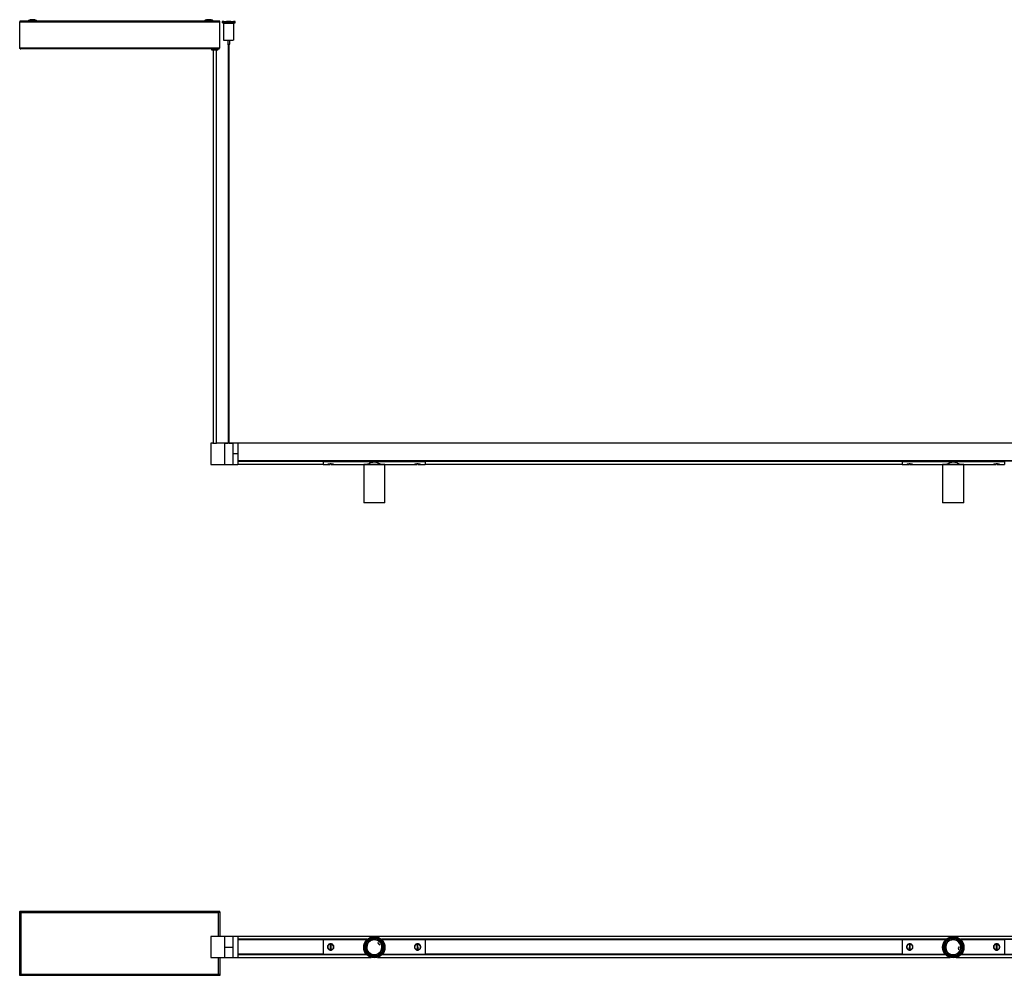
# Model space of a CAD drawing. Header units: millimetres. Extents: x 1587 to 3383, y 1201 to 2916.
# Tile 1 of 3: x 1587 to 2743, y 1201 to 2323. Entities that reach past the tile are written whole.
import ezdxf

# ---------------------------------------------------------------- set-up
doc = ezdxf.new("R2010")
doc.units = ezdxf.units.MM
doc.header["$PDSIZE"] = -1

msp = doc.modelspace()

# ---------------------------------------------------------------- linework, layer by layer
at = {"color": 7, "linetype": 'Continuous', "lineweight": 25}
for p, q in [((1587.4, 2321.4), (1586.6, 2321.4)), ((1586.6, 2321.4), (1586.6, 2320.8)), ((1586.6, 2321.4), (1586.6, 2321.4)), ((1596.1, 2321.4), (1586.6, 2321.4)), ((1596.1, 2321.4), (1586.6, 2321.4)), ((1586.6, 2321.4), (1586.6, 2321.4)), ((1586.6, 2290.2), (1586.6, 2320.8)), ((1586.6, 2320.8), (1821.6, 2320.8)), ((1586.6, 2320.8), (1821.6, 2320.8)), ((1586.6, 2320.8), (1586.6, 2320.8)), ((1587.4, 2320.8), (1586.6, 2320.8)), ((1586.6, 2320.8), (1586.6, 2320.8)), ((1587.4, 2321.4), (1587.4, 2320.8)), ((1587.4, 2320.8), (1587.4, 2320.8)), ((1589.6, 2320.8), (1589.6, 2321.2)), ((1591.6, 2321.2), (1589.6, 2321.2)), ((1591.6, 2321.2), (1595.8, 2321.2)), ((1594.8, 2320.9), (1594.8, 2320.9)), ((1802.8, 2321.4), (1607, 2321.4)), ((1802.8, 2321.4), (1607, 2321.4)), ((1607.3, 2321.2), (1655.1, 2321.2)), ((1655.1, 2321.2), (1655.1, 2321.2)), ((1655.1, 2321.2), (1655.6, 2321.2)), ((1655.6, 2321.2), (1655.6, 2321.2)), ((1675.6, 2321.2), (1655.6, 2321.2)), ((1675.6, 2321.2), (1675.6, 2321.2)), ((1675.6, 2321.2), (1676.1, 2321.2)), ((1676.1, 2321.2), (1676.1, 2321.2)), ((1676.1, 2321.2), (1802.3, 2321.2)), ((1801.8, 2321.1), (1801.8, 2321.1)), ((1801.8, 2321.1), (1801.8, 2321.1)), ((1821.6, 2321.4), (1814.3, 2321.4)), ((1821.6, 2321.4), (1814.3, 2321.4)), ((1814.9, 2321.2), (1816.6, 2321.2)), ((1815.4, 2321.1), (1815.3, 2321.1)), ((1818.6, 2321.2), (1816.6, 2321.2)), ((1818.6, 2321.2), (1818.6, 2320.8)), ((1820.8, 2321.4), (1821.6, 2321.4)), ((1820.8, 2320.8), (1820.8, 2321.4)), ((1820.8, 2320.8), (1820.8, 2320.8)), ((1820.8, 2320.8), (1821.6, 2320.8)), ((1821.6, 2320.8), (1821.6, 2321.4)), ((1821.6, 2321.4), (1821.6, 2321.4)), ((1821.6, 2321.4), (1821.6, 2321.4)), ((1821.6, 2290.2), (1821.6, 2320.8)), ((1821.6, 2320.8), (1821.6, 2320.8)), ((1821.6, 2320.8), (1821.6, 2320.8)), ((1824.5, 2320.9), (1824.5, 2319.4)), ((1826, 2319.3), (1826, 2299.3)), ((1831.5, 2320.9), (1831.5, 2320.9)), ((1832.5, 2320.9), (1832.5, 2320.9)), ((1836.3, 2319.3), (1836.3, 2319.3)), ((1838, 2299.3), (1838, 2319.3)), ((1839.5, 2319.4), (1839.5, 2320.9)), ((1586.6, 2290.2), (1821.6, 2290.2)), ((1830.8, 2299.2), (1830.8, 2294.3)), ((1831.5, 2294.3), (1831.5, 1825.9)), ((1832.5, 1825.9), (1832.5, 2294.3)), ((1833.3, 2294.3), (1833.3, 2299.2)), ((1820.2, 2288.8), (1588, 2288.8)), ((1811.6, 2288.8), (1811.6, 2288.6)), ((1813.6, 2287.6), (1813.6, 1825.9)), ((1817.6, 1825.9), (1817.6, 2287.6)), ((1819.6, 2288.6), (1819.6, 2288.8)), ((1813.3, 1825.9), (1811.1, 1825.9)), ((1811.1, 1825.9), (1811.1, 1800.9)), ((1826.9, 1825.9), (1817.8, 1825.9)), ((1827.7, 1825.9), (1826.9, 1825.9)), ((1826.9, 1825.9), (1826.9, 1800.9)), ((1826.9, 1825.9), (1826.9, 1800.9)), ((1826.9, 1825.9), (1827.6, 1825.9)), ((1826.9, 1825.9), (1826.9, 1825.9)), ((1827.6, 1825.9), (1827.6, 1825.9)), ((1827.6, 1825.9), (1827.6, 1825.9)), ((1835.5, 1825.9), (1828.3, 1825.9)), ((1828.3, 1825.9), (1831.5, 1825.9)), ((1828.3, 1825.9), (1828.4, 1825.9)), ((1832.5, 1825.9), (1835.5, 1825.9)), ((1835.4, 1825.9), (1835.5, 1825.9)), ((1836.9, 1825.9), (1836.1, 1825.9)), ((1836.2, 1825.9), (1836.2, 1825.9)), ((1836.2, 1825.9), (1836.9, 1825.9)), ((1836.2, 1825.9), (1836.2, 1825.9)), ((1842.8, 1825.9), (1836.9, 1825.9)), ((1836.9, 1825.9), (1836.9, 1800.9)), ((1836.9, 1825.9), (1836.9, 1825.9)), ((1836.9, 1825.9), (1836.9, 1813.4)), ((1842.8, 1825.9), (1842.8, 1813.4)), ((2842.8, 1825.7), (1842.8, 1825.7)), ((1842.8, 1813.4), (1836.9, 1813.4)), ((1836.9, 1813.4), (1836.9, 1800.9)), ((1842.8, 1813.4), (1842.8, 1800.9)), ((1842.8, 1805.2), (2842.8, 1805.2)), ((2842.8, 1805.2), (1842.8, 1805.2)), ((1842.8, 1804.9), (1942.8, 1804.9)), ((1942.8, 1804.6), (1842.8, 1804.6)), ((1942.8, 1805.2), (1942.8, 1805.1)), ((1942.8, 1804.4), (1942.8, 1805.1)), ((1942.8, 1805.1), (2062.8, 1805.1)), ((1942.8, 1805.1), (1944.3, 1805.1)), ((1942.8, 1804.4), (2062.8, 1804.4)), ((1942.8, 1804.4), (1942.8, 1800.9)), ((1944.3, 1805.2), (1944.3, 1805.1)), ((1945.8, 1805.2), (1945.8, 1805.1)), ((1948.3, 1805.2), (1948.3, 1805.1)), ((1954.4, 1805.2), (1954.4, 1805.1)), ((1954.4, 1805.1), (2046.3, 1805.1)), ((2046.3, 1805.2), (2046.3, 1805.1)), ((2050.3, 1805.2), (2050.3, 1805.1)), ((2051.3, 1805.2), (2051.3, 1805.1)), ((2056.4, 1805.2), (2056.4, 1805.1)), ((2056.4, 1805.1), (2062.8, 1805.1)), ((2062.8, 1805.2), (2062.8, 1805.1)), ((2062.8, 1804.4), (2062.8, 1805.1)), ((2062.8, 1804.9), (2622.8, 1804.9)), ((2622.8, 1804.6), (2062.8, 1804.6)), ((2062.8, 1804.4), (2062.8, 1800.9)), ((2622.8, 1805.2), (2622.8, 1805.1)), ((2622.8, 1804.4), (2622.8, 1805.1)), ((2622.8, 1805.1), (2742.8, 1805.1)), ((2622.8, 1805.1), (2624.3, 1805.1)), ((2622.8, 1804.4), (2742.8, 1804.4)), ((2622.8, 1804.4), (2622.8, 1800.9)), ((2624.3, 1805.2), (2624.3, 1805.1)), ((2625.8, 1805.2), (2625.8, 1805.1)), ((2628.3, 1805.2), (2628.3, 1805.1)), ((2634.4, 1805.2), (2634.4, 1805.1)), ((2634.4, 1805.1), (2726.3, 1805.1)), ((2726.3, 1805.2), (2726.3, 1805.1)), ((2730.3, 1805.2), (2730.3, 1805.1)), ((2731.3, 1805.2), (2731.3, 1805.1)), ((2736.4, 1805.2), (2736.4, 1805.1)), ((2736.4, 1805.1), (2742.8, 1805.1)), ((2742.8, 1805.2), (2742.8, 1805.1)), ((2742.8, 1804.4), (2742.8, 1805.1)), ((2742.8, 1804.4), (2742.8, 1800.9)), ((1811.1, 1800.9), (1826.9, 1800.9)), ((1826.9, 1800.9), (1836.9, 1800.9)), ((1836.9, 1800.9), (1842.8, 1800.9)), ((1842.8, 1801.2), (1942.8, 1801.2)), ((1942.8, 1800.9), (1948, 1800.9)), ((1948.6, 1801), (1951.3, 1801)), ((1952.3, 1801.3), (1951.3, 1801.3)), ((1952.3, 1801), (1955, 1801)), ((1955, 1801), (1954.9, 1801)), ((1955.5, 1800.9), (1990.7, 1800.9)), ((1990.7, 1800.9), (1990.5, 1800.7)), ((1990.5, 1800.7), (1990.5, 1756.1)), ((2015.5, 1800.7), (1990.5, 1800.7)), ((1990.7, 1800.9), (2015.3, 1800.9)), ((2015.5, 1800.7), (2015.3, 1800.9)), ((2015.3, 1800.9), (2050, 1800.9)), ((2015.5, 1756.1), (2015.5, 1800.7)), ((2050.5, 1801), (2053.3, 1801)), ((2054.2, 1801.3), (2053.2, 1801.3)), ((2054.3, 1801), (2057, 1801)), ((2057.5, 1800.9), (2062.8, 1800.9)), ((2062.8, 1801.2), (2622.8, 1801.2)), ((2622.8, 1800.9), (2628, 1800.9)), ((2628.6, 1801), (2631.3, 1801)), ((2632.3, 1801.3), (2631.3, 1801.3)), ((2632.3, 1801), (2635, 1801)), ((2635, 1801), (2634.9, 1801)), ((2635.5, 1800.9), (2670.5, 1800.9)), ((2670.5, 1800.9), (2670.3, 1800.7)), ((2670.3, 1800.7), (2670.3, 1756.1)), ((2695.3, 1800.7), (2670.3, 1800.7)), ((2670.5, 1800.9), (2695.1, 1800.9)), ((2695.3, 1800.7), (2695.1, 1800.9)), ((2695.1, 1800.9), (2730, 1800.9)), ((2695.3, 1756.1), (2695.3, 1800.7)), ((2730.5, 1801), (2733.3, 1801)), ((2734.2, 1801.3), (2733.2, 1801.3)), ((2734.3, 1801), (2737, 1801)), ((2737.5, 1800.9), (2742.8, 1800.9)), ((1990.5, 1756.1), (1990.7, 1755.9)), ((1990.5, 1756.1), (2015.5, 1756.1)), ((2015.3, 1755.9), (1990.7, 1755.9)), ((2015.3, 1755.9), (2015.5, 1756.1)), ((2670.3, 1756.1), (2670.5, 1755.9)), ((2670.3, 1756.1), (2695.3, 1756.1)), ((2695.1, 1755.9), (2670.5, 1755.9)), ((2695.1, 1755.9), (2695.3, 1756.1)), ((1586.6, 1276.2), (1821.6, 1276.2)), ((1586.6, 1275.9), (1586.6, 1276.2)), ((1586.6, 1275.9), (1821.6, 1275.9)), ((1586.6, 1275.9), (1586.6, 1275.1)), ((1587.1, 1275), (1586.6, 1275)), ((1586.6, 1201.8), (1586.6, 1275)), ((1820.2, 1274.5), (1588, 1274.5)), ((1588, 1274.5), (1588, 1202.3)), ((1820.2, 1274.5), (1820.2, 1274.5)), ((1820.2, 1246.7), (1820.2, 1274.5)), ((1821.1, 1275), (1821.6, 1275)), ((1821.6, 1275.9), (1821.6, 1276.2)), ((1821.6, 1275.1), (1821.6, 1275.9)), ((1821.6, 1275), (1821.6, 1246.7)), ((1826.9, 1246.7), (1811.1, 1246.7)), ((1811.1, 1246.7), (1811.1, 1221.7)), ((1836.9, 1246.7), (1826.9, 1246.7)), ((1826.9, 1246.7), (1826.9, 1221.7)), ((1826.9, 1246.7), (1826.9, 1233.7)), ((1836.9, 1246.7), (1836.9, 1233.7)), ((1842.8, 1246.7), (1836.9, 1246.7)), ((1836.9, 1246.7), (1836.9, 1221.7)), ((1842.8, 1246.7), (1842.8, 1221.7)), ((2842.8, 1246.5), (1842.8, 1246.5)), ((1842.8, 1243.3), (1994.7, 1243.3)), ((1842.8, 1243.2), (1994.6, 1243.2)), ((1994.6, 1243.2), (1842.8, 1243.2)), ((1994.4, 1243), (1842.8, 1243)), ((1842.8, 1242.8), (1942.8, 1242.8)), ((1942.8, 1242.6), (1842.8, 1242.6)), ((1942.8, 1242.8), (1994.2, 1242.8)), ((1942.8, 1242.8), (1942.8, 1225.6)), ((2011.3, 1243.3), (2674.5, 1243.3)), ((2011.4, 1243.2), (2674.3, 1243.2)), ((2674.3, 1243.2), (2011.4, 1243.2)), ((2674.1, 1243), (2011.7, 1243)), ((2011.8, 1242.8), (2062.8, 1242.8)), ((2062.8, 1242.8), (2622.8, 1242.8)), ((2062.8, 1242.8), (2062.8, 1225.6)), ((2622.8, 1242.6), (2062.8, 1242.6)), ((2622.8, 1242.8), (2674, 1242.8)), ((2622.8, 1242.8), (2622.8, 1225.6)), ((2691, 1243.3), (2842.8, 1243.3)), ((2691.2, 1243.2), (2842.8, 1243.2)), ((2842.8, 1243.2), (2691.2, 1243.2)), ((2842.8, 1243), (2691.4, 1243)), ((2691.6, 1242.8), (2742.8, 1242.8)), ((2742.8, 1242.8), (2742.8, 1225.6)), ((1836.9, 1233.7), (1826.9, 1233.7)), ((1826.9, 1233.7), (1826.9, 1221.7)), ((1836.9, 1233.7), (1836.9, 1221.7)), ((1842.8, 1225.8), (1942.8, 1225.8)), ((1942.8, 1225.7), (1842.8, 1225.7)), ((1942.8, 1225.6), (1993.7, 1225.6)), ((1949.5, 1231.6), (1949.4, 1231.4)), ((1949.5, 1237.1), (1949.6, 1236.9)), ((1951.3, 1236.7), (1951.2, 1231.7)), ((1951.2, 1231.7), (1952.2, 1231.7)), ((1952.3, 1236.7), (1951.3, 1236.7)), ((1952.2, 1231.7), (1952.3, 1236.7)), ((1953.9, 1231.5), (1954, 1231.3)), ((1954.1, 1237), (1954, 1236.8)), ((2012.3, 1225.6), (2062.8, 1225.6)), ((2051.5, 1236.8), (2051.4, 1237)), ((2051.5, 1231.3), (2051.6, 1231.5)), ((2053.2, 1236.7), (2053.3, 1231.7)), ((2054.2, 1236.7), (2053.2, 1236.7)), ((2053.3, 1231.7), (2054.3, 1231.7)), ((2054.3, 1231.7), (2054.2, 1236.7)), ((2055.9, 1236.9), (2056, 1237.1)), ((2056.1, 1231.4), (2056, 1231.6)), ((2062.8, 1225.8), (2622.8, 1225.8)), ((2622.8, 1225.7), (2062.8, 1225.7)), ((2622.8, 1225.6), (2673.4, 1225.6)), ((2629.5, 1231.6), (2629.4, 1231.4)), ((2629.5, 1237.1), (2629.6, 1236.9)), ((2631.3, 1236.7), (2631.2, 1231.7)), ((2631.2, 1231.7), (2632.2, 1231.7)), ((2632.3, 1236.7), (2631.3, 1236.7)), ((2632.2, 1231.7), (2632.3, 1236.7)), ((2633.9, 1231.5), (2634, 1231.3)), ((2634.1, 1237), (2634, 1236.8)), ((2692.1, 1225.6), (2742.8, 1225.6)), ((2731.5, 1236.8), (2731.4, 1237)), ((2731.5, 1231.3), (2731.6, 1231.5)), ((2733.2, 1236.7), (2733.3, 1231.7)), ((2734.2, 1236.7), (2733.2, 1236.7)), ((2733.3, 1231.7), (2734.3, 1231.7)), ((2734.3, 1231.7), (2734.2, 1236.7)), ((2735.9, 1236.9), (2736, 1237.1)), ((2736.1, 1231.4), (2736, 1231.6)), ((1811.1, 1221.7), (1826.9, 1221.7)), ((1820.2, 1202.3), (1820.2, 1221.7)), ((1821.6, 1221.7), (1821.6, 1201.8)), ((1826.9, 1221.7), (1836.9, 1221.7)), ((1836.9, 1221.7), (1842.8, 1221.7)), ((1842.8, 1225.5), (1993.8, 1225.5)), ((1994, 1225.3), (1842.8, 1225.3)), ((1842.8, 1225.2), (1994, 1225.2)), ((1994.2, 1225.1), (1842.8, 1225.1)), ((1842.8, 1222), (1999.4, 1222)), ((2006.6, 1222), (2679.2, 1222)), ((2673.9, 1225.1), (2011.8, 1225.1)), ((2673.8, 1225.3), (2012, 1225.3)), ((2012, 1225.2), (2673.8, 1225.2)), ((2012.2, 1225.5), (2673.6, 1225.5)), ((2686.4, 1222), (2842.8, 1222)), ((2842.8, 1225.1), (2691.6, 1225.1)), ((2842.8, 1225.3), (2691.8, 1225.3)), ((2691.8, 1225.2), (2842.8, 1225.2)), ((2692, 1225.5), (2842.8, 1225.5)), ((1587, 1201.8), (1586.6, 1201.8)), ((1586.6, 1200.9), (1586.6, 1201.7)), ((1821.6, 1200.9), (1586.6, 1200.9)), ((1588, 1202.3), (1820.2, 1202.3)), ((1821.1, 1201.8), (1821.6, 1201.8)), ((1821.6, 1201.7), (1821.6, 1200.9))]:
    msp.add_line(p, q, dxfattribs=at)
at = {"color": 7, "linetype": 'Continuous'}
for p, q in [((2006.7, 1239.6), (2009.3, 1236.5)), ((2689.5, 1234.6), (2688.8, 1230.7))]:
    msp.add_line(p, q, dxfattribs=at)
at = {"color": 7, "linetype": 'Continuous', "lineweight": 25, "flags": 128}
for points in [[(1607.1, 2321.4), (1607.1, 2321.4), (1606.9, 2321.4), (1606.3, 2321.3), (1605.5, 2321.3), (1604.3, 2321.3), (1603, 2321.3), (1601.6, 2321.3), (1600.1, 2321.3), (1598.8, 2321.3), (1597.7, 2321.3), (1596.8, 2321.3), (1596.2, 2321.4), (1596.1, 2321.4), (1596.1, 2321.4)], [(1598.8, 2322.9), (1599, 2323), (1599.5, 2323), (1600.3, 2323), (1601.3, 2323), (1602.3, 2323), (1603.2, 2323), (1603.9, 2323), (1604.3, 2322.9), (1604.3, 2322.9), (1603.9, 2322.9), (1603.2, 2322.9), (1602.3, 2322.9), (1601.3, 2322.9), (1600.3, 2322.9), (1599.5, 2322.9), (1599, 2322.9), (1598.8, 2322.9)], [(1615.1, 2321.1), (1615.3, 2321.1), (1615.8, 2321.1), (1616.4, 2321.1), (1617.3, 2321.1), (1618.1, 2321.1), (1618.8, 2321.1), (1619.2, 2321.1), (1619.4, 2321.1), (1619.2, 2321.1), (1618.8, 2321.1), (1618.1, 2321.1), (1617.3, 2321.1), (1616.4, 2321.1), (1615.8, 2321.1), (1615.3, 2321.1), (1615.1, 2321.1)], [(1635.1, 2321.1), (1635.3, 2321.1), (1635.8, 2321.1), (1636.4, 2321.1), (1637.3, 2321.1), (1638.1, 2321.1), (1638.8, 2321.1), (1639.2, 2321.1), (1639.4, 2321.1), (1639.2, 2321), (1638.8, 2321), (1638.1, 2321), (1637.3, 2321), (1636.4, 2321), (1635.8, 2321), (1635.3, 2321), (1635.1, 2321.1)], [(1803.6, 2321.6), (1803.2, 2321.6), (1803.1, 2321.6)], [(1814.1, 2321.2), (1814.1, 2321.2), (1813.9, 2321.1), (1813.3, 2321.1), (1812.5, 2321.1), (1811.3, 2321.1), (1810, 2321.1), (1808.6, 2321.1), (1807.1, 2321.1), (1805.8, 2321.1), (1804.7, 2321.1), (1803.8, 2321.1), (1803.2, 2321.1), (1803.1, 2321.2)], [(1805.8, 2323.2), (1806, 2323.2), (1806.5, 2323.2), (1807.3, 2323.2), (1808.3, 2323.2), (1809.3, 2323.2), (1810.2, 2323.2), (1810.9, 2323.2), (1811.3, 2323.2), (1811.3, 2323.2), (1810.9, 2323.2), (1810.2, 2323.1), (1809.3, 2323.1), (1808.3, 2323.1), (1807.3, 2323.1), (1806.5, 2323.1), (1806, 2323.2), (1805.8, 2323.2)], [(1805.8, 2322.7), (1806, 2322.7), (1806.5, 2322.7), (1807.3, 2322.7), (1808.3, 2322.7), (1809.3, 2322.7), (1810.2, 2322.7), (1810.9, 2322.7), (1811.3, 2322.7), (1811.3, 2322.7), (1810.9, 2322.7), (1810.2, 2322.7), (1809.3, 2322.7), (1808.3, 2322.7), (1807.3, 2322.7), (1806.5, 2322.7), (1806, 2322.7), (1805.8, 2322.7)], [(1814.1, 2321.6), (1814.1, 2321.6), (1813.9, 2321.6), (1813.5, 2321.6)], [(1832, 2320.8), (1830.4, 2320.8), (1828.9, 2320.8), (1827.5, 2320.8), (1826.3, 2320.9), (1825.4, 2320.9), (1824.8, 2320.9), (1824.5, 2320.9), (1824.6, 2320.9), (1825, 2320.9), (1825.8, 2320.9), (1826.9, 2320.9), (1828.1, 2321), (1829.6, 2321), (1831.2, 2321), (1832.8, 2321), (1834.4, 2321), (1835.9, 2321), (1837.2, 2320.9), (1838.2, 2320.9), (1839, 2320.9), (1839.4, 2320.9), (1839.5, 2320.9), (1839.2, 2320.9), (1838.7, 2320.9), (1837.7, 2320.9), (1836.6, 2320.8), (1835.2, 2320.8), (1833.6, 2320.8), (1832, 2320.8)], [(1827.7, 2319.3), (1826.8, 2319.3), (1826.2, 2319.3), (1826, 2319.3), (1826.2, 2319.3), (1826.7, 2319.3), (1827.6, 2319.3), (1828.7, 2319.2), (1830.1, 2319.2), (1831.5, 2319.2), (1833, 2319.2)], [(1827.7, 2319.3), (1827.6, 2319.3), (1827.5, 2319.3), (1827.6, 2319.3)], [(1832, 2320.9), (1831.1, 2320.9), (1830.3, 2320.9), (1829.7, 2320.9), (1829.5, 2320.9), (1829.7, 2320.9), (1830.2, 2320.9), (1831.1, 2320.9), (1832, 2320.9), (1833, 2320.9), (1833.8, 2320.9), (1834.3, 2320.9), (1834.5, 2320.9), (1834.3, 2320.9), (1833.8, 2320.9), (1833, 2320.9), (1832, 2320.9)], [(1832.4, 2320.9), (1832.5, 2320.9), (1832.5, 2320.9), (1832.5, 2320.9), (1832.3, 2320.9), (1832.2, 2320.9), (1832, 2320.9), (1831.8, 2320.9), (1831.6, 2320.9), (1831.5, 2320.9), (1831.5, 2320.9), (1831.6, 2320.9), (1831.7, 2320.9), (1831.9, 2320.9), (1832.1, 2320.9), (1832.3, 2320.9), (1832.4, 2320.9)], [(1833, 2319.2), (1834.5, 2319.2), (1835.8, 2319.3), (1836.8, 2319.3), (1837.6, 2319.3), (1838, 2319.3), (1838, 2319.3), (1837.6, 2319.3), (1836.9, 2319.3), (1836.3, 2319.3)], [(1949.6, 1805.2), (1949.6, 1805.2), (1949.6, 1805.1)], [(1954, 1805.2), (1954, 1805.2), (1954, 1805.1)], [(2051.5, 1805.1), (2051.5, 1805.2), (2051.5, 1805.2)], [(2055.9, 1805.1), (2055.9, 1805.2), (2055.9, 1805.2)], [(2629.6, 1805.2), (2629.6, 1805.2), (2629.6, 1805.1)], [(2634, 1805.2), (2634, 1805.2), (2634, 1805.1)], [(2731.5, 1805.1), (2731.5, 1805.2), (2731.5, 1805.2)], [(2735.9, 1805.1), (2735.9, 1805.2), (2735.9, 1805.2)], [(1952.2, 1801.3), (1952.2, 1801.1), (1952.2, 1801.1), (1952.2, 1801), (1952.3, 1801), (1952.3, 1801), (1952.3, 1801.1), (1952.3, 1801.1), (1952.3, 1801.3)], [(2053.2, 1801.3), (2053.2, 1801.1), (2053.2, 1801.1), (2053.2, 1801), (2053.3, 1801), (2053.3, 1801), (2053.3, 1801.1), (2053.3, 1801.1), (2053.3, 1801.3)], [(2632.2, 1801.3), (2632.2, 1801.1), (2632.2, 1801.1), (2632.2, 1801), (2632.3, 1801), (2632.3, 1801), (2632.3, 1801.1), (2632.3, 1801.1), (2632.3, 1801.3)], [(2733.2, 1801.3), (2733.2, 1801.1), (2733.2, 1801.1), (2733.2, 1801), (2733.3, 1801), (2733.3, 1801), (2733.3, 1801.1), (2733.3, 1801.1), (2733.3, 1801.3)]]:
    msp.add_lwpolyline(points, dxfattribs=at)
at = {"color": 7, "linetype": 'Continuous', "lineweight": 25}
for centre, radius in [((2003, 1233.9), 12.5), ((2003, 1233.9), 12.3), ((2003, 1233.9), 11.3), ((2003, 1233.9), 11.1), ((2003, 1233.9), 10.4), ((2003, 1233.9), 9), ((2682.8, 1233.9), 12.5), ((2682.8, 1233.9), 12.3), ((2682.8, 1233.9), 11.2), ((2682.8, 1233.9), 11.1), ((2682.8, 1233.9), 10.4), ((2682.8, 1233.9), 9)]:
    msp.add_circle(centre, radius, dxfattribs=at)
for centre, radius, start, end in [((1596.7, 2272.9), 48, 90.0091, 92.2991), ((1601.5, 2589.1), 268.3, 268.5608, 271.4637), ((1601.6, 2314.9), 8.5, 108.7903, 130.3649), ((1601.6, 2314.9), 8.5, 49.6351, 71.2097), ((1606.7, 2287.8), 33.1, 87.2103, 90.4013), ((1803, 2296.2), 24.9, 89.9473, 92.9078), ((1802.9, 2344.2), 23.1, 267.118, 269.844), ((1808.6, 2315.1), 8.5, 108.7903, 130.3649), ((1808.6, 2314.7), 8.5, 108.7903, 130.3649), ((1808.6, 2315.1), 8.5, 49.6351, 71.2097), ((1808.6, 2314.7), 8.5, 49.6351, 71.2097), ((1814.1, 2295.8), 25.4, 87.1008, 90.0128), ((1814.4, 2335.9), 14.8, 269.4245, 273.6364), ((1830, 2508.9), 189.6, 268.3581, 270.6285), ((1834.1, 2507.6), 188.2, 269.3688, 271.648), ((1831.3, 2533), 233.8, 268.7127, 270.4309), ((1832, 2343.7), 49.4, 268.5506, 271.4494), ((1834.2, 2422), 122.7, 269.437, 271.7664), ((1815.6, 2455.8), 167.2, 268.6295, 271.3705), ((1815.6, 1836.2), 10.5, 257.7632, 282.3211), ((1950.8, 1801.2), 0.493, 331.9229, 2.3786), ((2054.7, 1801.2), 0.493, 177.6214, 208.0771), ((2630.8, 1801.2), 0.493, 331.9229, 2.3786), ((2734.7, 1801.2), 0.493, 177.6214, 208.0771), ((2003, 1233.9), 11.2, 129.6516, 228.4089), ((2003, 1233.9), 8.8, 32.2508, 212.2508), ((2003, 1233.9), 8.8, 212.2508, 32.2508), ((1996.6, 1242.3), 0.625, 104.1939, 151.2566), ((1996.9, 1242.4), 0.888, 147.5268, 167.6191), ((1999.5, 1243.9), 0.6, 85.0762, 134.2428), ((1999.2, 1243.6), 0.888, 69.8252, 89.8579), ((2003, 1233.9), 11.2, 9.4261, 108.5439), ((2682.8, 1233.9), 11.2, 78.9696, 177.7269), ((2682.8, 1233.9), 8.8, 341.5688, 161.5688), ((2685.4, 1244), 0.888, 96.8447, 116.9371), ((2685.1, 1244.2), 0.625, 53.5119, 100.5746), ((2688.2, 1243), 0.6, 34.3942, 83.5608), ((2687.9, 1243), 0.888, 19.1431, 39.1759), ((2682.8, 1233.9), 11.2, 318.7441, 57.8619), ((1949, 1231.8), 0.2, 358.6796, 19.8174), ((1949.1, 1236.7), 0.2, 316.3877, 358.6796), ((1954.4, 1231.7), 0.2, 136.3877, 178.6796), ((1954.5, 1236.6), 0.2, 178.6796, 220.9716), ((1996.5, 1225.8), 0.888, 189.8252, 209.8579), ((1996.2, 1225.9), 0.6, 205.0762, 254.2428), ((2003, 1233.9), 11.2, 249.4454, 348.4862), ((2013.4, 1232), 0.6, 325.0762, 14.2428), ((2013.3, 1232.4), 0.888, 309.8252, 329.8579), ((2013.4, 1235.3), 0.625, 344.1939, 31.2566), ((2013.4, 1235), 0.888, 27.5268, 47.6191), ((2051, 1236.6), 0.2, 319.0284, 1.3204), ((2051.1, 1231.7), 0.2, 1.3204, 43.6123), ((2056.4, 1236.7), 0.2, 181.3204, 202.4581), ((2056.5, 1231.8), 0.2, 139.0284, 181.3204), ((2629, 1231.8), 0.2, 358.6796, 19.8174), ((2629.1, 1236.7), 0.2, 316.3877, 358.6796), ((2634.4, 1231.7), 0.2, 136.3877, 178.6796), ((2634.5, 1236.6), 0.2, 178.6796, 220.9716), ((2672.3, 1233.8), 0.888, 139.1431, 159.1759), ((2672.2, 1234.1), 0.6, 154.3942, 203.5608), ((2682.8, 1233.9), 11.1, 180.5685, 195.4523), ((2672.7, 1231.2), 0.888, 216.8447, 236.9371), ((2672.7, 1230.8), 0.625, 173.5119, 220.5746), ((2682.8, 1233.9), 11.2, 198.7633, 297.8042), ((2682.8, 1233.9), 8.8, 161.5688, 341.5688), ((2690.5, 1226.8), 0.625, 293.5119, 340.5746), ((2690.2, 1226.6), 0.888, 336.8447, 356.9371), ((2731, 1236.6), 0.2, 319.0284, 1.3204), ((2731.1, 1231.7), 0.2, 1.3204, 43.6123), ((2736.4, 1236.7), 0.2, 181.3204, 202.4581), ((2736.5, 1231.8), 0.2, 139.0284, 181.3204), ((1999, 1224.2), 0.625, 224.1939, 271.2566), ((1998.8, 1224.4), 0.888, 267.5268, 287.6191), ((2687.9, 1224.7), 0.6, 274.3942, 323.5608), ((2688.1, 1225), 0.888, 259.1431, 279.1759)]:
    msp.add_arc(centre, radius, start, end, dxfattribs=at)
for points, knots in [([(1596, 2321.4), (1596, 2321.3), (1595.8, 2321.2), (1595.6, 2321.1), (1595.3, 2321), (1595.2, 2320.9), (1595.1, 2320.9)], [0, 0, 0, 0, 0.202818, 0.570148, 0.857277, 1, 1, 1, 1]), ([(1607.9, 2320.9), (1607.9, 2321), (1607.7, 2321), (1607.3, 2321.1), (1607.1, 2321.4), (1607, 2321.4)], [0, 0, 0, 0, 0.165386, 0.727813, 1, 1, 1, 1]), ([(1803, 2321.6), (1803, 2321.6), (1802.9, 2321.4), (1802.6, 2321.3), (1802.4, 2321.2), (1802.2, 2321.2), (1802.1, 2321.2), (1802.1, 2321.2)], [0, 0, 0, 0, 0.073744, 0.466679, 0.783261, 0.99868, 1, 1, 1, 1]), ([(1803, 2321.2), (1803, 2321.1), (1802.8, 2321), (1802.6, 2320.8), (1802.4, 2320.8), (1802.4, 2320.8)], [0, 0, 0, 0, 0.268788, 0.755598, 1, 1, 1, 1]), ([(1814.9, 2321.2), (1814.9, 2321.2), (1814.7, 2321.2), (1814.3, 2321.4), (1814.1, 2321.6), (1814, 2321.6)], [0, 0, 0, 0, 0.160799, 0.711186, 1, 1, 1, 1]), ([(1814.8, 2320.8), (1814.6, 2320.8), (1814.3, 2320.9), (1814.1, 2321.1), (1814, 2321.2)], [0, 0, 0, 0, 0.662326, 1, 1, 1, 1]), ([(1834.7, 2319.3), (1834.3, 2319.3), (1833.4, 2319.2), (1831.8, 2319.2), (1830.2, 2319.3), (1828.8, 2319.3), (1827.9, 2319.3), (1827.7, 2319.3), (1827.6, 2319.3)], [0, 0, 0, 0, 0.143462, 0.320208, 0.496409, 0.6696, 0.840454, 1, 1, 1, 1]), ([(1836.9, 2319.3), (1836.9, 2319.3), (1836.9, 2319.3), (1836.7, 2319.3), (1836.4, 2319.3), (1835.9, 2319.3), (1835.4, 2319.3), (1835, 2319.3), (1834.8, 2319.3), (1834.7, 2319.3)], [0, 0, 0, 0, 0.063209, 0.189745, 0.401364, 0.612982, 0.804177, 0.901799, 1, 1, 1, 1]), ([(1836.3, 2319.3), (1836.5, 2319.3), (1837, 2319.3), (1837, 2319.3), (1837, 2319.3), (1836.9, 2319.3)], [0, 0, 0, 0, 0.440134, 0.910229, 1, 1, 1, 1]), ([(1586.6, 2290.2), (1586.7, 2290), (1586.9, 2289.6), (1587.3, 2289.1), (1587.6, 2288.8), (1587.8, 2288.8), (1588, 2288.8)], [0, 0, 0, 0, 0.254679, 0.509571, 0.764463, 1, 1, 1, 1]), ([(1811.6, 2288.6), (1811.6, 2288.5), (1811.6, 2288.4), (1811.7, 2288.1), (1811.8, 2287.9), (1812, 2287.8), (1812.2, 2287.7), (1812.3, 2287.6), (1812.4, 2287.6), (1812.5, 2287.6), (1812.5, 2287.6), (1812.6, 2287.6), (1812.8, 2287.6), (1813.2, 2287.6), (1813.8, 2287.6), (1814.3, 2287.6), (1814.4, 2287.6)], [0, 0, 0, 0, 0.029982, 0.100221, 0.156727, 0.204426, 0.244404, 0.276048, 0.296934, 0.31257, 0.332576, 0.372043, 0.513536, 0.707305, 0.911413, 1, 1, 1, 1]), ([(1814.4, 2287.6), (1814.6, 2287.6), (1815.1, 2287.6), (1815.9, 2287.6), (1816.9, 2287.6), (1817.7, 2287.6), (1818.3, 2287.6), (1818.5, 2287.6), (1818.6, 2287.6), (1818.7, 2287.6), (1818.9, 2287.6), (1819.1, 2287.7), (1819.3, 2287.9), (1819.5, 2288.2), (1819.5, 2288.5), (1819.6, 2288.6)], [0, 0, 0, 0, 0.076431, 0.212263, 0.34807, 0.483971, 0.620236, 0.758447, 0.791286, 0.805869, 0.823351, 0.857061, 0.903336, 0.951133, 1, 1, 1, 1]), ([(1828.3, 1825.9), (1828.2, 1825.9), (1828, 1825.9), (1827.8, 1825.9), (1827.7, 1825.9), (1827.6, 1825.9), (1827.6, 1825.9), (1827.6, 1825.9)], [0, 0, 0, 0, 0.3415483, 0.5874747, 0.7629782, 0.9002508, 1, 1, 1, 1]), ([(1827.6, 1825.9), (1827.6, 1825.9), (1827.6, 1825.9), (1827.7, 1825.9), (1827.8, 1825.9), (1828.1, 1825.9), (1828.2, 1825.9), (1828.3, 1825.9)], [0, 0, 0, 0, 0.13618, 0.271611, 0.469173, 0.748087, 1, 1, 1, 1]), ([(1836.2, 1825.9), (1836.2, 1825.9), (1836.2, 1825.9), (1836.1, 1825.9), (1836, 1825.9), (1835.8, 1825.9), (1835.6, 1825.9), (1835.5, 1825.9)], [0, 0, 0, 0, 0.13618, 0.271611, 0.469173, 0.748087, 1, 1, 1, 1]), ([(1835.5, 1825.9), (1835.6, 1825.9), (1835.8, 1825.9), (1836, 1825.9), (1836.2, 1825.9), (1836.2, 1825.9), (1836.2, 1825.9), (1836.2, 1825.9)], [0, 0, 0, 0, 0.341548, 0.587475, 0.762978, 0.900251, 1, 1, 1, 1]), ([(1954.2, 1805.1), (1954.2, 1805.1), (1954.2, 1805.1), (1954.3, 1805.2), (1954.3, 1805.2)], [0, 0, 0, 0, 0.240123, 1, 1, 1, 1]), ([(1994.8, 1800.9), (1994.8, 1800.9), (1994.8, 1801), (1995.5, 1801.4), (1996.9, 1802.2), (1998.8, 1803.1), (2001.2, 1803.8), (2003.6, 1803.9), (2005.9, 1803.4), (2008.1, 1802.5), (2009.8, 1801.5), (2010.7, 1801), (2010.7, 1800.9), (2010.8, 1800.9)], [0, 0, 0, 0, 0.053817, 0.141906, 0.236616, 0.345785, 0.439986, 0.534823, 0.616172, 0.725638, 0.836474, 0.950451, 1, 1, 1, 1]), ([(2056.1, 1805.1), (2056.1, 1805.1), (2056.1, 1805.1), (2056.1, 1805.2), (2056.1, 1805.2)], [0, 0, 0, 0, 0.240123, 1, 1, 1, 1]), ([(2634.2, 1805.1), (2634.2, 1805.1), (2634.2, 1805.1), (2634.3, 1805.2), (2634.3, 1805.2)], [0, 0, 0, 0, 0.240123, 1, 1, 1, 1]), ([(2674.8, 1800.9), (2674.8, 1800.9), (2674.8, 1801), (2675.5, 1801.4), (2676.9, 1802.2), (2678.8, 1803.1), (2681.2, 1803.8), (2683.6, 1803.9), (2685.9, 1803.4), (2688.1, 1802.5), (2689.8, 1801.5), (2690.7, 1801), (2690.7, 1800.9), (2690.8, 1800.9)], [0, 0, 0, 0, 0.053817, 0.141906, 0.236616, 0.345785, 0.439986, 0.534823, 0.616172, 0.725638, 0.836474, 0.950451, 1, 1, 1, 1]), ([(2736.1, 1805.1), (2736.1, 1805.1), (2736.1, 1805.1), (2736.1, 1805.2), (2736.1, 1805.2)], [0, 0, 0, 0, 0.240123, 1, 1, 1, 1]), ([(1948, 1800.9), (1948, 1800.9), (1948.1, 1801), (1948.7, 1801.1), (1949.7, 1801.3), (1950.8, 1801.5), (1952.1, 1801.5), (1953.3, 1801.4), (1954.4, 1801.2), (1955.1, 1801), (1955.5, 1800.9), (1955.5, 1800.9), (1955.5, 1800.9)], [0, 0, 0, 0, 0.104171, 0.20824, 0.315012, 0.424139, 0.530179, 0.632423, 0.736104, 0.844106, 0.952783, 1, 1, 1, 1]), ([(1954.9, 1801), (1954.9, 1801), (1954.9, 1801.1), (1954.6, 1801.1), (1954.2, 1801.2), (1953.7, 1801.3), (1952.8, 1801.4), (1951.7, 1801.5), (1950.6, 1801.4), (1949.6, 1801.3), (1948.9, 1801.1), (1948.5, 1801), (1948.6, 1801), (1948.6, 1801)], [0, 0, 0, 0, 0.000891, 0.120402, 0.121161, 0.238401, 0.351789, 0.465702, 0.58346, 0.702378, 0.818695, 0.933862, 1, 1, 1, 1]), ([(2050, 1800.9), (2050, 1800.9), (2050.1, 1801), (2050.7, 1801.1), (2051.7, 1801.3), (2052.8, 1801.5), (2054.1, 1801.5), (2055.3, 1801.4), (2056.4, 1801.2), (2057.1, 1801), (2057.5, 1800.9), (2057.5, 1800.9), (2057.5, 1800.9)], [0, 0, 0, 0, 0.104171, 0.20824, 0.315012, 0.424139, 0.530179, 0.632423, 0.736104, 0.844106, 0.952783, 1, 1, 1, 1]), ([(2057, 1801), (2057, 1801), (2057, 1801), (2056.7, 1801.1), (2056.1, 1801.2), (2055.2, 1801.4), (2054.1, 1801.5), (2053, 1801.5), (2052, 1801.3), (2051.2, 1801.2), (2050.7, 1801.1), (2050.5, 1801), (2050.5, 1801), (2050.5, 1801)], [0, 0, 0, 0, 0.0447731, 0.1395116, 0.2480151, 0.352739, 0.4553283, 0.5602359, 0.668186, 0.7753956, 0.8800292, 0.984579, 1, 1, 1, 1]), ([(2628, 1800.9), (2628, 1800.9), (2628.1, 1801), (2628.7, 1801.1), (2629.7, 1801.3), (2630.8, 1801.5), (2632.1, 1801.5), (2633.3, 1801.4), (2634.4, 1801.2), (2635.1, 1801), (2635.5, 1800.9), (2635.5, 1800.9), (2635.5, 1800.9)], [0, 0, 0, 0, 0.104171, 0.20824, 0.315012, 0.424139, 0.530179, 0.632423, 0.736104, 0.844106, 0.952783, 1, 1, 1, 1]), ([(2634.9, 1801), (2634.9, 1801), (2634.9, 1801.1), (2634.6, 1801.1), (2634.2, 1801.2), (2633.7, 1801.3), (2632.8, 1801.4), (2631.7, 1801.5), (2630.6, 1801.4), (2629.6, 1801.3), (2628.9, 1801.1), (2628.5, 1801), (2628.6, 1801), (2628.6, 1801)], [0, 0, 0, 0, 0.000891, 0.120402, 0.121161, 0.238401, 0.351789, 0.465702, 0.58346, 0.702378, 0.818695, 0.933862, 1, 1, 1, 1]), ([(2730, 1800.9), (2730, 1800.9), (2730.1, 1801), (2730.7, 1801.1), (2731.7, 1801.3), (2732.8, 1801.5), (2734.1, 1801.5), (2735.3, 1801.4), (2736.4, 1801.2), (2737.1, 1801), (2737.5, 1800.9), (2737.5, 1800.9), (2737.5, 1800.9)], [0, 0, 0, 0, 0.104171, 0.20824, 0.315012, 0.424139, 0.530179, 0.632423, 0.736104, 0.844106, 0.952783, 1, 1, 1, 1]), ([(2737, 1801), (2737, 1801), (2737, 1801), (2736.7, 1801.1), (2736.1, 1801.2), (2735.2, 1801.4), (2734.1, 1801.5), (2733, 1801.5), (2732, 1801.3), (2731.2, 1801.2), (2730.7, 1801.1), (2730.5, 1801), (2730.5, 1801), (2730.5, 1801)], [0, 0, 0, 0, 0.044773, 0.139512, 0.248015, 0.352739, 0.455328, 0.560236, 0.668186, 0.775396, 0.880029, 0.984579, 1, 1, 1, 1]), ([(1586.6, 1275.9), (1586.7, 1275.9), (1586.9, 1275.9), (1587.3, 1275.5), (1587.6, 1275.1), (1587.8, 1274.7), (1588, 1274.5)], [0, 0, 0, 0, 0.254679, 0.509571, 0.764463, 1, 1, 1, 1]), ([(1586.6, 1275.1), (1586.7, 1275.1), (1587.1, 1275.1), (1587.5, 1274.8), (1587.8, 1274.6), (1588, 1274.5)], [0, 0, 0, 0, 0.361368, 0.747988, 1, 1, 1, 1]), ([(1588, 1274.5), (1587.9, 1274.6), (1587.7, 1274.7), (1587.6, 1274.7), (1587.5, 1274.8), (1587.5, 1274.8)], [0, 0, 0, 0, 0.4392424, 0.8784848, 1, 1, 1, 1]), ([(1820.6, 1274.8), (1820.6, 1274.8), (1820.6, 1274.8), (1820.4, 1274.7), (1820.2, 1274.6), (1820.2, 1274.5)], [0, 0, 0, 0, 0.156376, 0.578188, 1, 1, 1, 1]), ([(1948, 1234.2), (1948, 1234.6), (1948.1, 1235.4), (1948.7, 1236.5), (1949.7, 1237.4), (1950.8, 1237.9), (1952.1, 1238), (1953.3, 1237.7), (1954.4, 1237), (1955.1, 1236), (1955.5, 1234.8), (1955.5, 1233.5), (1955.1, 1232.4), (1954.3, 1231.4), (1953.2, 1230.7), (1952, 1230.4), (1950.7, 1230.5), (1949.6, 1231), (1948.7, 1231.9), (1948.1, 1233), (1948, 1233.8), (1948, 1234.2)], [0, 0, 0, 0, 0.052086, 0.10412, 0.157506, 0.212069, 0.265089, 0.316211, 0.368051, 0.422052, 0.476391, 0.528775, 0.579993, 0.632411, 0.686722, 0.740751, 0.792531, 0.84369, 0.896722, 0.951278, 1, 1, 1, 1]), ([(1955.2, 1234.1), (1955.2, 1234.1), (1955.2, 1233.6), (1955, 1232.8), (1954.4, 1231.9), (1953.5, 1231.1), (1952.4, 1230.7), (1951.2, 1230.7), (1950.1, 1231.1), (1949.2, 1231.8), (1948.6, 1232.8), (1948.3, 1233.8), (1948.3, 1234.9), (1948.7, 1236), (1949.5, 1236.9), (1950.5, 1237.5), (1951.7, 1237.7), (1952.8, 1237.6), (1953.8, 1237), (1954.6, 1236.2), (1955.1, 1235.2), (1955.2, 1234.5), (1955.2, 1234.1)], [0, 0, 0, 0, 0.007654, 0.059574, 0.111683, 0.165336, 0.219645, 0.27256, 0.324209, 0.376677, 0.43076, 0.477829, 0.529867, 0.581862, 0.634577, 0.68876, 0.742656, 0.794829, 0.846581, 0.899809, 0.954157, 1, 1, 1, 1]), ([(1955, 1234.1), (1955, 1234.4), (1954.9, 1235.1), (1954.6, 1235.8), (1954.2, 1236.4), (1953.7, 1236.9), (1952.8, 1237.4), (1951.7, 1237.6), (1950.6, 1237.4), (1949.6, 1236.8), (1948.9, 1235.9), (1948.5, 1234.9), (1948.5, 1233.8), (1948.7, 1232.8), (1949.3, 1231.9), (1950.2, 1231.2), (1951.2, 1230.9), (1952.3, 1230.9), (1953.4, 1231.3), (1954.2, 1232), (1954.8, 1232.9), (1955, 1233.7), (1955, 1234.1), (1955, 1234.1)], [0, 0, 0, 0, 0.046174, 0.100454, 0.100798, 0.154046, 0.205545, 0.257283, 0.310767, 0.364777, 0.417606, 0.469913, 0.52234, 0.569714, 0.623971, 0.676338, 0.727638, 0.780097, 0.834077, 0.887687, 0.940009, 0.992289, 1, 1, 1, 1]), ([(2013.3, 1237.6), (2013.3, 1237.5), (2013.4, 1237.4), (2013.4, 1237.3), (2013.4, 1237.2), (2013.4, 1237.2)], [0, 0, 0, 0, 0.378762, 0.920667, 1, 1, 1, 1]), ([(2050, 1234.2), (2050, 1234.6), (2050.1, 1235.4), (2050.7, 1236.5), (2051.7, 1237.4), (2052.8, 1237.9), (2054.1, 1238), (2055.3, 1237.7), (2056.4, 1237), (2057.1, 1236), (2057.5, 1234.8), (2057.5, 1233.5), (2057.1, 1232.4), (2056.3, 1231.4), (2055.2, 1230.7), (2054, 1230.4), (2052.7, 1230.5), (2051.6, 1231), (2050.7, 1231.9), (2050.1, 1233), (2050, 1233.8), (2050, 1234.2)], [0, 0, 0, 0, 0.052086, 0.10412, 0.157506, 0.212069, 0.265089, 0.316211, 0.368051, 0.422052, 0.476391, 0.528775, 0.579993, 0.632411, 0.686722, 0.740751, 0.792531, 0.84369, 0.896722, 0.951278, 1, 1, 1, 1]), ([(2050.3, 1234.1), (2050.3, 1234.2), (2050.3, 1234.6), (2050.5, 1235.4), (2051, 1236.4), (2051.9, 1237.2), (2053, 1237.6), (2054.2, 1237.7), (2055.3, 1237.4), (2056.2, 1236.7), (2056.9, 1235.8), (2057.2, 1234.7), (2057.2, 1233.6), (2056.9, 1232.5), (2056.1, 1231.6), (2055.2, 1231), (2054, 1230.7), (2052.9, 1230.8), (2051.8, 1231.3), (2051, 1232.1), (2050.4, 1233.1), (2050.3, 1233.8), (2050.3, 1234.1)], [0, 0, 0, 0, 0.007654, 0.0595737, 0.1116834, 0.1653359, 0.2196447, 0.27256, 0.3242088, 0.376677, 0.4307603, 0.4778289, 0.5298675, 0.5818625, 0.6345774, 0.6887596, 0.7426565, 0.7948291, 0.8465809, 0.8998085, 0.9541574, 1, 1, 1, 1]), ([(2050.5, 1234.1), (2050.5, 1233.8), (2050.6, 1233.1), (2051, 1232.5), (2051.4, 1231.9), (2051.9, 1231.4), (2052.9, 1231), (2054, 1230.8), (2055.1, 1231.1), (2056, 1231.7), (2056.7, 1232.6), (2057, 1233.7), (2057, 1234.7), (2056.7, 1235.7), (2056.1, 1236.6), (2055.2, 1237.2), (2054.1, 1237.5), (2053, 1237.5), (2052, 1237.1), (2051.2, 1236.3), (2050.7, 1235.4), (2050.5, 1234.6), (2050.5, 1234.2), (2050.5, 1234.1)], [0, 0, 0, 0, 0.046174, 0.100454, 0.100798, 0.154046, 0.205545, 0.257283, 0.310767, 0.364777, 0.417606, 0.469913, 0.52234, 0.569714, 0.623971, 0.676338, 0.727638, 0.780097, 0.834077, 0.887687, 0.940009, 0.992289, 1, 1, 1, 1]), ([(2628, 1234.2), (2628, 1234.6), (2628.1, 1235.4), (2628.7, 1236.5), (2629.7, 1237.4), (2630.8, 1237.9), (2632.1, 1238), (2633.3, 1237.7), (2634.4, 1237), (2635.1, 1236), (2635.5, 1234.8), (2635.5, 1233.5), (2635.1, 1232.4), (2634.3, 1231.4), (2633.2, 1230.7), (2632, 1230.4), (2630.7, 1230.5), (2629.6, 1231), (2628.7, 1231.9), (2628.1, 1233), (2628, 1233.8), (2628, 1234.2)], [0, 0, 0, 0, 0.052086, 0.10412, 0.157506, 0.212069, 0.265089, 0.316211, 0.368051, 0.422052, 0.476391, 0.528775, 0.579993, 0.632411, 0.686722, 0.740751, 0.792531, 0.84369, 0.896722, 0.951278, 1, 1, 1, 1]), ([(2635.2, 1234.1), (2635.2, 1234.1), (2635.2, 1233.6), (2635, 1232.8), (2634.4, 1231.9), (2633.5, 1231.1), (2632.4, 1230.7), (2631.2, 1230.7), (2630.1, 1231.1), (2629.2, 1231.8), (2628.6, 1232.8), (2628.3, 1233.8), (2628.3, 1234.9), (2628.7, 1236), (2629.5, 1236.9), (2630.5, 1237.5), (2631.7, 1237.7), (2632.8, 1237.6), (2633.8, 1237), (2634.6, 1236.2), (2635.1, 1235.2), (2635.2, 1234.5), (2635.2, 1234.1)], [0, 0, 0, 0, 0.007654, 0.059574, 0.111683, 0.165336, 0.219645, 0.27256, 0.324209, 0.376677, 0.43076, 0.477829, 0.529867, 0.581862, 0.634577, 0.68876, 0.742656, 0.794829, 0.846581, 0.899809, 0.954157, 1, 1, 1, 1]), ([(2635, 1234.1), (2635, 1234.4), (2634.9, 1235.1), (2634.6, 1235.8), (2634.2, 1236.4), (2633.7, 1236.9), (2632.8, 1237.4), (2631.7, 1237.6), (2630.6, 1237.4), (2629.6, 1236.8), (2628.9, 1235.9), (2628.5, 1234.9), (2628.5, 1233.8), (2628.7, 1232.8), (2629.3, 1231.9), (2630.2, 1231.2), (2631.2, 1230.9), (2632.3, 1230.9), (2633.4, 1231.3), (2634.2, 1232), (2634.8, 1232.9), (2635, 1233.7), (2635, 1234.1), (2635, 1234.1)], [0, 0, 0, 0, 0.046174, 0.100454, 0.100798, 0.154046, 0.205545, 0.257283, 0.310767, 0.364777, 0.417606, 0.469913, 0.52234, 0.569714, 0.623971, 0.676338, 0.727638, 0.780097, 0.834077, 0.887687, 0.940009, 0.992289, 1, 1, 1, 1]), ([(2688.7, 1243.2), (2688.7, 1243.3), (2688.7, 1243.3), (2688.7, 1243.3), (2688.7, 1243.3), (2688.7, 1243.3)], [0, 0, 0, 0, 0.26983, 0.860267, 1, 1, 1, 1]), ([(2730, 1234.2), (2730, 1234.6), (2730.1, 1235.4), (2730.7, 1236.5), (2731.7, 1237.4), (2732.8, 1237.9), (2734.1, 1238), (2735.3, 1237.7), (2736.4, 1237), (2737.1, 1236), (2737.5, 1234.8), (2737.5, 1233.5), (2737.1, 1232.4), (2736.3, 1231.4), (2735.2, 1230.7), (2734, 1230.4), (2732.7, 1230.5), (2731.6, 1231), (2730.7, 1231.9), (2730.1, 1233), (2730, 1233.8), (2730, 1234.2)], [0, 0, 0, 0, 0.052086, 0.10412, 0.157506, 0.212069, 0.265089, 0.316211, 0.368051, 0.422052, 0.476391, 0.528775, 0.579993, 0.632411, 0.686722, 0.740751, 0.792531, 0.84369, 0.896722, 0.951278, 1, 1, 1, 1]), ([(2730.3, 1234.1), (2730.3, 1234.2), (2730.3, 1234.6), (2730.5, 1235.4), (2731, 1236.4), (2731.9, 1237.2), (2733, 1237.6), (2734.2, 1237.7), (2735.3, 1237.4), (2736.2, 1236.7), (2736.9, 1235.8), (2737.2, 1234.7), (2737.2, 1233.6), (2736.9, 1232.5), (2736.1, 1231.6), (2735.2, 1231), (2734, 1230.7), (2732.9, 1230.8), (2731.8, 1231.3), (2731, 1232.1), (2730.4, 1233.1), (2730.3, 1233.8), (2730.3, 1234.1)], [0, 0, 0, 0, 0.007654, 0.059574, 0.111683, 0.165336, 0.219645, 0.27256, 0.324209, 0.376677, 0.43076, 0.477829, 0.529867, 0.581862, 0.634577, 0.68876, 0.742656, 0.794829, 0.846581, 0.899809, 0.954157, 1, 1, 1, 1]), ([(2730.5, 1234.1), (2730.5, 1233.8), (2730.6, 1233.1), (2731, 1232.5), (2731.4, 1231.9), (2731.9, 1231.4), (2732.9, 1231), (2734, 1230.8), (2735.1, 1231.1), (2736, 1231.7), (2736.7, 1232.6), (2737, 1233.7), (2737, 1234.7), (2736.7, 1235.7), (2736.1, 1236.6), (2735.2, 1237.2), (2734.1, 1237.5), (2733, 1237.5), (2732, 1237.1), (2731.2, 1236.3), (2730.7, 1235.4), (2730.5, 1234.6), (2730.5, 1234.2), (2730.5, 1234.1)], [0, 0, 0, 0, 0.046174, 0.100454, 0.100798, 0.154046, 0.205545, 0.257283, 0.310767, 0.364777, 0.417606, 0.469913, 0.52234, 0.569714, 0.623971, 0.676338, 0.727638, 0.780097, 0.834077, 0.887687, 0.940009, 0.992289, 1, 1, 1, 1]), ([(1954, 1231.3), (1954, 1231.4), (1954.1, 1231.5), (1954.1, 1231.6), (1954.2, 1231.6), (1954.2, 1231.7), (1954.2, 1231.7), (1954.2, 1231.7), (1954.2, 1231.7), (1954.2, 1231.7)], [0, 0, 0, 0, 0.300036, 0.629723, 0.803723, 0.884316, 0.923487, 0.983406, 1, 1, 1, 1]), ([(2634, 1231.3), (2634, 1231.4), (2634.1, 1231.5), (2634.1, 1231.6), (2634.2, 1231.6), (2634.2, 1231.7), (2634.2, 1231.7), (2634.2, 1231.7), (2634.2, 1231.7), (2634.2, 1231.7)], [0, 0, 0, 0, 0.300036, 0.629723, 0.803723, 0.884316, 0.923487, 0.983406, 1, 1, 1, 1]), ([(1588, 1202.3), (1587.8, 1202.1), (1587.6, 1201.8), (1587.2, 1201.3), (1586.9, 1201), (1586.7, 1201), (1586.6, 1200.9)], [0, 0, 0, 0, 0.254681, 0.509573, 0.764466, 1, 1, 1, 1]), ([(1588, 1202.3), (1587.8, 1202.2), (1587.4, 1202), (1587, 1201.8), (1586.7, 1201.7), (1586.6, 1201.7)], [0, 0, 0, 0, 0.361368, 0.747988, 1, 1, 1, 1]), ([(1587.5, 1202), (1587.5, 1202), (1587.5, 1202.1), (1587.7, 1202.2), (1587.9, 1202.3), (1588, 1202.3)], [0, 0, 0, 0, 0.233607, 0.616804, 1, 1, 1, 1]), ([(1820.2, 1202.3), (1820.2, 1202.3), (1820.4, 1202.2), (1820.6, 1202.1), (1820.6, 1202), (1820.6, 1202)], [0, 0, 0, 0, 0.412409, 0.824818, 1, 1, 1, 1])]:
    msp.add_open_spline(points, degree=3, knots=knots, dxfattribs=at)
for points in [[(1588, 2288.8), (1587.8, 2288.8), (1587.4, 2288.8), (1586.9, 2289.2), (1586.6, 2289.6), (1586.6, 2290), (1586.6, 2290.2)], [(1820.2, 2288.8), (1820.3, 2288.8), (1820.5, 2288.8), (1820.9, 2289.2), (1821.2, 2289.6), (1821.4, 2290), (1821.6, 2290.2)], [(1588, 1274.5), (1587.8, 1274.6), (1587.4, 1274.6), (1586.9, 1274.8), (1586.6, 1274.9), (1586.6, 1275), (1586.6, 1275)], [(1820.2, 1274.5), (1820.3, 1274.7), (1820.5, 1275.1), (1820.9, 1275.5), (1821.2, 1275.9), (1821.4, 1275.9), (1821.6, 1275.9)], [(1820.2, 1274.5), (1820.3, 1274.6), (1820.5, 1274.8), (1820.9, 1275), (1821.2, 1275.1), (1821.4, 1275.1), (1821.6, 1275.1)], [(1821.6, 1275), (1821.5, 1275), (1821.5, 1274.9), (1821.2, 1274.8), (1820.7, 1274.6), (1820.3, 1274.6), (1820.2, 1274.5)], [(1586.6, 1201.8), (1586.6, 1201.9), (1586.6, 1202), (1586.9, 1202.1), (1587.4, 1202.2), (1587.8, 1202.3), (1588, 1202.3)], [(1820.2, 1202.3), (1820.3, 1202.3), (1820.7, 1202.2), (1821.2, 1202.1), (1821.5, 1202), (1821.5, 1201.9), (1821.6, 1201.8)], [(1821.6, 1200.9), (1821.4, 1201), (1821.2, 1201), (1820.9, 1201.3), (1820.5, 1201.8), (1820.3, 1202.1), (1820.2, 1202.3)], [(1821.6, 1201.7), (1821.4, 1201.7), (1821.2, 1201.8), (1820.9, 1201.9), (1820.5, 1202.1), (1820.3, 1202.3), (1820.2, 1202.3)]]:
    msp.add_open_spline(points, degree=3, dxfattribs=at)
at = {"color": 7, "linetype": 'Continuous'}
for p in [(2008, 1238.1), (2689.1, 1232.7)]:
    msp.add_point(p, dxfattribs=at)

doc.saveas('drawing.dxf')
